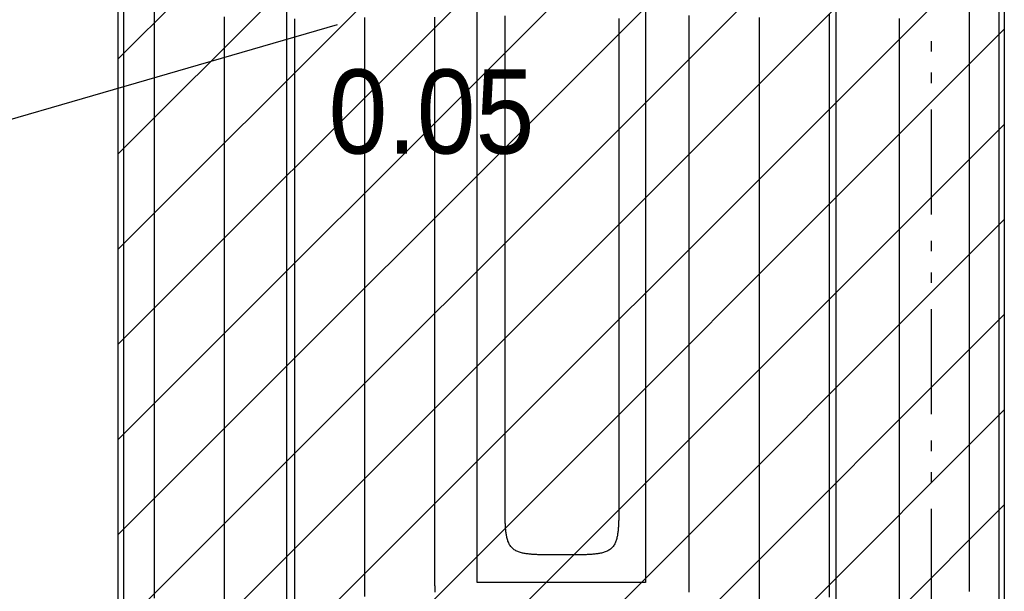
# Model space of a CAD drawing. Extents: x 997 to 109698, y 921 to 94021.
# Tile 39 of 256: x 13146 to 16658, y 14560 to 16598. Entities that reach past the tile are written whole.
import ezdxf

# ---------------------------------------------------------------- set-up
doc = ezdxf.new("R2010")
doc.units = 0
doc.header["$MEASUREMENT"] = 0
for name, color, linetype in [('12', 7, 'CONTINUOUS'), ('16', 7, 'CONTINUOUS'), ('28', 7, 'CONTINUOUS'), ('39', 7, 'CONTINUOUS'), ('40', 7, 'CONTINUOUS'), ('42', 7, 'CONTINUOUS')]:
    doc.layers.add(name, color=color, linetype=linetype)
doc.styles.get("Standard").update_dxf_attribs({"font": 'Arial.ttf', "height": 0.2})

msp = doc.modelspace()

# ---------------------------------------------------------------- linework, layer by layer
at = {"layer": '12', "color": 6}
for points in [[(13626.94386, 14535.241418), (13626.94386, 14580.037572), (13626.94386, 14624.833726), (13626.94386, 14669.62988), (13626.94386, 14714.426034), (13626.94386, 14759.222187), (13626.94386, 14804.018341), (13626.94386, 14848.814495), (13626.94386, 14893.610649), (13626.94386, 14938.406803), (13626.94386, 14983.202957), (13626.94386, 15027.99911), (13626.94386, 15072.795264), (13626.94386, 15117.591418), (13626.943861, 15162.387572), (13626.94386, 15207.183726), (13626.94386, 15251.979879), (13626.94386, 15296.776033), (13626.94386, 15341.572187), (13626.94386, 15386.368341), (13626.94386, 15431.164495), (13626.94386, 15475.960649), (13626.94386, 15520.756802), (13626.94386, 15565.552956), (13626.94386, 15610.34911), (13626.94386, 15655.145264), (13626.943861, 15699.941418), (13626.94386, 15744.737571), (13626.94386, 15789.533725), (13626.94386, 15834.329879), (13626.94386, 15879.126033), (13626.94386, 15923.922187), (13626.94386, 15968.718341), (13626.94386, 16013.514495), (13626.94386, 16058.310648), (13626.94386, 16103.106803), (13626.94386, 16147.902956), (13626.94386, 16192.69911), (13626.94386, 16237.495264), (13626.94386, 16282.291418), (13626.94386, 16327.087572), (13626.94386, 16371.883725), (13626.94386, 16416.679879), (13626.94386, 16461.476033), (13626.94386, 16506.272187), (13626.94386, 16551.068341), (13626.94386, 16595.864495), (13626.94386, 16640.660649)], [(15532.943861, 16613.568341), (15532.943861, 16583.195264), (15532.943861, 16552.822187), (15532.943861, 16522.449111), (15532.943861, 16492.076033), (15532.943861, 16461.702956), (15532.943861, 16431.32988), (15532.943861, 16400.956803), (15532.943861, 16370.583726), (15532.943861, 16340.210649), (15532.943861, 16309.837572), (15532.943861, 16279.464495), (15532.943861, 16249.091418), (15532.943861, 16218.718341), (15532.943861, 16188.345264), (15532.943861, 16157.972187), (15532.943861, 16127.59911), (15532.943861, 16097.226034), (15532.943861, 16066.852957), (15532.943861, 16036.47988), (15532.943861, 16006.106803), (15532.943861, 15975.733726), (15532.943861, 15945.360649), (15532.943861, 15914.987572), (15532.943861, 15884.614495), (15532.943861, 15854.241418), (15532.943861, 15823.868341), (15532.943861, 15793.495265), (15532.943861, 15763.122187), (15532.943861, 15732.749111), (15532.943861, 15702.376034), (15532.943861, 15672.002957), (15532.943861, 15641.62988), (15532.943861, 15611.256803), (15532.943861, 15580.883726), (15532.943861, 15550.510649), (15532.943861, 15520.137572), (15532.943861, 15489.764495), (15532.943861, 15459.391418), (15532.943861, 15429.018341), (15532.943861, 15398.645264), (15532.943861, 15368.272187), (15532.943861, 15337.89911), (15532.943861, 15307.526034), (15532.943861, 15277.152957), (15532.943861, 15246.77988), (15532.943861, 15216.406803), (15532.943861, 15186.033726), (15532.943861, 15155.660649), (15532.943861, 15125.287572), (15532.943861, 15094.914495), (15532.943861, 15064.541418), (15532.943861, 15034.168342), (15532.943861, 15003.795265), (15532.943861, 14973.422188), (15532.943861, 14943.049111), (15532.943861, 14912.676034), (15532.943861, 14882.302957), (15532.943861, 14851.929879), (15532.943861, 14821.556803), (15532.943861, 14791.183726), (15532.943861, 14760.810649), (15532.943861, 14730.437572), (15532.943861, 14700.064495), (15532.943861, 14669.691418), (15532.943861, 14639.318341)], [(16032.943861, 16618.602956), (16032.943861, 16578.614495), (16032.94386, 16538.626033), (16032.943861, 16498.637572), (16032.94386, 16458.64911), (16032.943861, 16418.660649), (16032.943861, 16378.672187), (16032.943861, 16338.683725), (16032.94386, 16298.695264), (16032.943861, 16258.706802), (16032.943861, 16218.718341), (16032.943861, 16178.729879), (16032.943861, 16138.741418), (16032.943861, 16098.752957), (16032.943861, 16058.764495), (16032.943861, 16018.776033), (16032.943861, 15978.787572), (16032.943861, 15938.79911), (16032.943861, 15898.810649), (16032.943861, 15858.822187), (16032.943861, 15818.833726), (16032.943861, 15778.845264), (16032.943861, 15738.856803), (16032.943861, 15698.868341), (16032.943861, 15658.879879), (16032.943861, 15618.891418), (16032.943861, 15578.902956), (16032.943861, 15538.914495), (16032.943861, 15498.926033), (16032.943861, 15458.937572), (16032.943861, 15418.94911), (16032.943861, 15378.960649), (16032.943861, 15338.972187), (16032.943861, 15298.983726), (16032.943861, 15258.995264), (16032.943861, 15219.006803), (16032.943861, 15179.018341), (16032.943861, 15139.02988), (16032.943861, 15099.041418), (16032.943861, 15059.052957), (16032.943861, 15019.064495), (16032.943861, 14979.076034), (16032.943861, 14939.087572), (16032.943861, 14899.09911), (16032.943861, 14859.110649), (16032.943861, 14819.122187), (16032.943861, 14779.133726), (16032.943861, 14739.145264), (16032.94386, 14699.156803), (16032.943861, 14659.168341), (16032.94386, 14619.179879), (16032.943861, 14579.191418), (16032.943861, 14539.202956)], [(16532.943861, 16629.193341), (16532.943861, 16583.195264), (16532.943861, 16537.197187), (16532.943861, 16491.19911), (16532.943861, 16445.201033), (16532.943861, 16399.202956), (16532.943861, 16353.204879), (16532.943861, 16307.206803), (16532.943861, 16261.208726), (16532.943861, 16215.210649), (16532.943861, 16169.212572), (16532.943861, 16123.214495), (16532.943861, 16077.216418), (16532.943861, 16031.218341), (16532.943861, 15985.220264), (16532.943861, 15939.222187), (16532.943861, 15893.224111), (16532.943861, 15847.226033), (16532.943861, 15801.227956), (16532.943861, 15755.229879), (16532.943861, 15709.231802), (16532.943861, 15663.233726), (16532.943861, 15617.235649), (16532.943861, 15571.237572), (16532.943861, 15525.239495), (16532.943861, 15479.241418), (16532.943861, 15433.243341), (16532.943861, 15387.245264), (16532.943861, 15341.247187), (16532.943861, 15295.24911), (16532.943861, 15249.251033), (16532.943861, 15203.252956), (16532.943861, 15157.254879), (16532.943861, 15111.256803), (16532.943861, 15065.258725), (16532.943861, 15019.260649), (16532.943861, 14973.262572), (16532.943861, 14927.264495), (16532.943861, 14881.266418), (16532.943861, 14835.268341), (16532.943861, 14789.270264), (16532.943861, 14743.272187), (16532.943861, 14697.27411), (16532.943861, 14651.276034), (16532.943861, 14605.277957), (16532.943861, 14559.279879)], [(14126.943861, 14526.306802), (14126.943861, 14561.487571), (14126.943861, 14596.668341), (14126.943861, 14631.84911), (14126.943861, 14667.029879), (14126.943861, 14702.210649), (14126.943861, 14737.391418), (14126.943861, 14772.572187), (14126.943861, 14807.752956), (14126.943861, 14842.933725), (14126.94386, 14878.114495), (14126.94386, 14913.295264), (14126.94386, 14948.476033), (14126.943861, 14983.656803), (14126.943861, 15018.837572), (14126.94386, 15054.018341), (14126.943861, 15089.19911), (14126.943861, 15124.379879), (14126.94386, 15159.560648), (14126.943861, 15194.741418), (14126.943861, 15229.922187), (14126.94386, 15265.102956), (14126.94386, 15300.283726), (14126.94386, 15335.464495), (14126.943861, 15370.645264), (14126.94386, 15405.826033), (14126.94386, 15441.006803), (14126.943861, 15476.187572), (14126.943861, 15511.368341), (14126.943861, 15546.54911), (14126.94386, 15581.729879), (14126.943861, 15616.910648), (14126.943861, 15652.091418), (14126.94386, 15687.272187), (14126.943861, 15722.452956), (14126.94386, 15757.633726), (14126.943861, 15792.814495), (14126.943861, 15827.995264), (14126.94386, 15863.176033), (14126.94386, 15898.356802), (14126.94386, 15933.537572), (14126.94386, 15968.718341), (14126.94386, 16003.89911), (14126.94386, 16039.079879), (14126.94386, 16074.260649), (14126.94386, 16109.441418), (14126.94386, 16144.622187), (14126.94386, 16179.802956), (14126.94386, 16214.983725), (14126.943861, 16250.164495), (14126.94386, 16285.345264), (14126.94386, 16320.526033), (14126.94386, 16355.706802), (14126.94386, 16390.887572), (14126.94386, 16426.068341), (14126.94386, 16461.24911), (14126.94386, 16496.429879), (14126.94386, 16531.610649), (14126.943861, 16566.791418), (14126.943861, 16601.972187)], [(14626.94386, 14639.318341), (14626.943861, 14664.883725), (14626.943861, 14690.44911), (14626.94386, 14716.014495), (14626.94386, 14741.579879), (14626.94386, 14767.145264), (14626.943861, 14792.710649), (14626.94386, 14818.276033), (14626.94386, 14843.841418), (14626.943861, 14869.406802), (14626.94386, 14894.972187), (14626.94386, 14920.537572), (14626.94386, 14946.102956), (14626.94386, 14971.668341), (14626.943861, 14997.233726), (14626.943861, 15022.799111), (14626.94386, 15048.364495), (14626.94386, 15073.929879), (14626.94386, 15099.495264), (14626.94386, 15125.060649), (14626.94386, 15150.626033), (14626.943861, 15176.191418), (14626.94386, 15201.756803), (14626.94386, 15227.322187), (14626.94386, 15252.887572), (14626.94386, 15278.452956), (14626.94386, 15304.018341), (14626.94386, 15329.583726), (14626.94386, 15355.14911), (14626.94386, 15380.714495), (14626.94386, 15406.27988), (14626.94386, 15431.845264), (14626.94386, 15457.410649), (14626.94386, 15482.976033), (14626.94386, 15508.541418), (14626.94386, 15534.106802), (14626.94386, 15559.672187), (14626.94386, 15585.237572), (14626.94386, 15610.802957), (14626.94386, 15636.368341), (14626.94386, 15661.933726), (14626.94386, 15687.49911), (14626.94386, 15713.064495), (14626.943861, 15738.62988), (14626.94386, 15764.195264), (14626.94386, 15789.760649), (14626.94386, 15815.326033), (14626.94386, 15840.891418), (14626.94386, 15866.456803), (14626.94386, 15892.022187), (14626.94386, 15917.587571), (14626.94386, 15943.152956), (14626.94386, 15968.718341), (14626.94386, 15994.283726), (14626.94386, 16019.84911), (14626.94386, 16045.414495), (14626.94386, 16070.97988), (14626.94386, 16096.545264), (14626.94386, 16122.110649), (14626.94386, 16147.676034), (14626.94386, 16173.241418), (14626.94386, 16198.806803), (14626.94386, 16224.372187), (14626.94386, 16249.937572), (14626.94386, 16275.502957), (14626.94386, 16301.068341), (14626.94386, 16326.633726), (14626.94386, 16352.19911), (14626.94386, 16377.764495), (14626.94386, 16403.32988), (14626.94386, 16428.895265), (14626.94386, 16454.460649), (14626.94386, 16480.026034), (14626.94386, 16505.591418), (14626.94386, 16531.156803), (14626.94386, 16556.722187), (14626.94386, 16582.287572), (14626.94386, 16607.852957)], [(14627.822679, 14556.2313), (14627.696149, 14559.691586), (14627.584205, 14563.152259), (14627.485749, 14566.613277), (14627.399684, 14570.074597), (14627.324912, 14573.536174), (14627.260334, 14576.997966), (14627.204855, 14580.45993), (14627.157374, 14583.922021), (14627.116795, 14587.384197), (14627.082026, 14590.846415), (14627.052255, 14594.308647), (14627.027071, 14597.770892), (14627.006092, 14601.233148), (14626.988938, 14604.695414), (14626.975227, 14608.157689), (14626.964577, 14611.61997), (14626.956609, 14615.082258), (14626.950939, 14618.544551), (14626.947188, 14622.006847), (14626.944973, 14625.469146), (14626.943915, 14628.931446), (14626.94363, 14632.393746), (14626.943739, 14635.856045), (14626.94386, 14639.318341)], [(15532.943861, 14639.318341), (15532.943982, 14635.856045), (15532.944091, 14632.393746), (15532.943807, 14628.931446), (15532.942748, 14625.469146), (15532.940533, 14622.006847), (15532.936782, 14618.544551), (15532.931113, 14615.082258), (15532.923144, 14611.61997), (15532.912494, 14608.157689), (15532.898783, 14604.695415), (15532.881629, 14601.233149), (15532.86065, 14597.770893), (15532.835466, 14594.308648), (15532.805695, 14590.846415), (15532.770926, 14587.384197), (15532.730347, 14583.922021), (15532.682867, 14580.45993), (15532.627387, 14576.997967), (15532.562809, 14573.536174), (15532.488037, 14570.074597), (15532.401972, 14566.613278), (15532.303516, 14563.152259), (15532.191572, 14559.691586), (15532.065042, 14556.2313)]]:
    msp.add_lwpolyline(points, dxfattribs=at)
at = {"layer": '12', "color": 5}
for points in [[(14876.94386, 14889.318341), (14876.94386, 14910.076034), (14876.94386, 14930.833726), (14876.94386, 14951.591418), (14876.94386, 14972.34911), (14876.94386, 14993.106803), (14876.94386, 15013.864495), (14876.94386, 15034.622187), (14876.94386, 15055.37988), (14876.94386, 15076.137572), (14876.94386, 15096.895264), (14876.94386, 15117.652957), (14876.94386, 15138.410649), (14876.94386, 15159.168341), (14876.94386, 15179.926033), (14876.94386, 15200.683726), (14876.94386, 15221.441418), (14876.94386, 15242.19911), (14876.94386, 15262.956803), (14876.94386, 15283.714495), (14876.94386, 15304.472187), (14876.94386, 15325.22988), (14876.94386, 15345.987572), (14876.94386, 15366.745264), (14876.94386, 15387.502956), (14876.94386, 15408.260649), (14876.94386, 15429.018341), (14876.94386, 15449.776033), (14876.94386, 15470.533726), (14876.94386, 15491.291418), (14876.94386, 15512.049111), (14876.94386, 15532.806803), (14876.94386, 15553.564495), (14876.94386, 15574.322187), (14876.94386, 15595.079879), (14876.94386, 15615.837572), (14876.94386, 15636.595264), (14876.94386, 15657.352956), (14876.94386, 15678.110649), (14876.94386, 15698.868341), (14876.94386, 15719.626033), (14876.94386, 15740.383726), (14876.94386, 15761.141418), (14876.94386, 15781.89911), (14876.94386, 15802.656802), (14876.94386, 15823.414495), (14876.94386, 15844.172188), (14876.94386, 15864.92988), (14876.94386, 15885.687572), (14876.94386, 15906.445264), (14876.94386, 15927.202956), (14876.94386, 15947.960649), (14876.94386, 15968.718341), (14876.94386, 15989.476033), (14876.94386, 16010.233726), (14876.94386, 16030.991418), (14876.94386, 16051.74911), (14876.94386, 16072.506803), (14876.94386, 16093.264495), (14876.94386, 16114.022187), (14876.94386, 16134.77988), (14876.94386, 16155.537572), (14876.94386, 16176.295264), (14876.94386, 16197.052956), (14876.94386, 16217.810649), (14876.94386, 16238.568341), (14876.94386, 16259.326033), (14876.94386, 16280.083726), (14876.94386, 16300.841418), (14876.94386, 16321.59911), (14876.94386, 16342.356803), (14876.94386, 16363.114495), (14876.94386, 16383.872187), (14876.94386, 16404.62988), (14876.94386, 16425.387572), (14876.94386, 16446.145264), (14876.94386, 16466.902957), (14876.94386, 16487.660649), (14876.94386, 16508.418341), (14876.94386, 16529.176033), (14876.94386, 16549.933726), (14876.94386, 16570.691418), (14876.94386, 16591.44911), (14876.94386, 16612.206803)], [(13876.943861, 14529.133726), (13876.943861, 14569.122187), (13876.943861, 14609.110649), (13876.94386, 14649.099111), (13876.94386, 14689.087572), (13876.94386, 14729.076033), (13876.943861, 14769.064495), (13876.943861, 14809.052956), (13876.94386, 14849.041418), (13876.94386, 14889.02988), (13876.94386, 14929.018341), (13876.94386, 14969.006802), (13876.943861, 15008.995264), (13876.943861, 15048.983726), (13876.94386, 15088.972187), (13876.94386, 15128.960649), (13876.94386, 15168.94911), (13876.943861, 15208.937572), (13876.943861, 15248.926033), (13876.943861, 15288.914495), (13876.943861, 15328.902956), (13876.943861, 15368.891418), (13876.943861, 15408.87988), (13876.943861, 15448.868341), (13876.943861, 15488.856803), (13876.94386, 15528.845264), (13876.943861, 15568.833725), (13876.943861, 15608.822187), (13876.94386, 15648.810649), (13876.943861, 15688.79911), (13876.943861, 15728.787572), (13876.943861, 15768.776033), (13876.94386, 15808.764495), (13876.943861, 15848.752956), (13876.94386, 15888.741418), (13876.94386, 15928.729879), (13876.94386, 15968.718341), (13876.94386, 16008.706803), (13876.943861, 16048.695264), (13876.94386, 16088.683725), (13876.94386, 16128.672187), (13876.94386, 16168.660649), (13876.94386, 16208.64911), (13876.94386, 16248.637572), (13876.94386, 16288.626033), (13876.94386, 16328.614495), (13876.943861, 16368.602956), (13876.94386, 16408.591418), (13876.94386, 16448.57988), (13876.94386, 16488.568341), (13876.94386, 16528.556802), (13876.94386, 16568.545264), (13876.94386, 16608.533726)], [(14376.94386, 14541.183725), (14376.943861, 14571.556803), (14376.94386, 14601.929879), (14376.94386, 14632.302956), (14376.94386, 14662.676033), (14376.94386, 14693.04911), (14376.94386, 14723.422187), (14376.94386, 14753.795264), (14376.94386, 14784.168341), (14376.94386, 14814.541418), (14376.94386, 14844.914495), (14376.94386, 14875.287572), (14376.94386, 14905.660649), (14376.94386, 14936.033725), (14376.94386, 14966.406802), (14376.94386, 14996.779879), (14376.94386, 15027.152956), (14376.94386, 15057.526033), (14376.94386, 15087.89911), (14376.94386, 15118.272187), (14376.94386, 15148.645264), (14376.94386, 15179.018341), (14376.94386, 15209.391418), (14376.94386, 15239.764495), (14376.94386, 15270.137572), (14376.94386, 15300.510649), (14376.94386, 15330.883725), (14376.94386, 15361.256802), (14376.94386, 15391.629879), (14376.94386, 15422.002957), (14376.94386, 15452.376033), (14376.94386, 15482.74911), (14376.94386, 15513.122187), (14376.94386, 15543.495264), (14376.94386, 15573.868341), (14376.94386, 15604.241418), (14376.94386, 15634.614495), (14376.94386, 15664.987572), (14376.94386, 15695.360649), (14376.94386, 15725.733726), (14376.94386, 15756.106803), (14376.94386, 15786.47988), (14376.94386, 15816.852956), (14376.94386, 15847.226033), (14376.94386, 15877.59911), (14376.94386, 15907.972187), (14376.94386, 15938.345264), (14376.94386, 15968.718341), (14376.94386, 15999.091418), (14376.94386, 16029.464495), (14376.94386, 16059.837572), (14376.94386, 16090.210649), (14376.94386, 16120.583726), (14376.94386, 16150.956803), (14376.94386, 16181.32988), (14376.94386, 16211.702956), (14376.94386, 16242.076033), (14376.94386, 16272.44911), (14376.94386, 16302.822187), (14376.94386, 16333.195264), (14376.94386, 16363.568341), (14376.94386, 16393.941418), (14376.94386, 16424.314495), (14376.94386, 16454.687572), (14376.94386, 16485.060649), (14376.94386, 16515.433726), (14376.94386, 16545.806802), (14376.94386, 16576.17988), (14376.94386, 16606.552956)], [(15282.943861, 16602.199111), (15282.943861, 16576.633726), (15282.943861, 16551.068342), (15282.943861, 16525.502957), (15282.943861, 16499.937572), (15282.943861, 16474.372188), (15282.943861, 16448.806803), (15282.943861, 16423.241418), (15282.943861, 16397.676034), (15282.943861, 16372.110649), (15282.943861, 16346.545265), (15282.943861, 16320.97988), (15282.943861, 16295.414495), (15282.943861, 16269.849111), (15282.943861, 16244.283726), (15282.943861, 16218.718341), (15282.943861, 16193.152957), (15282.943861, 16167.587572), (15282.943861, 16142.022188), (15282.943861, 16116.456803), (15282.943861, 16090.891418), (15282.943861, 16065.326034), (15282.943861, 16039.760649), (15282.943861, 16014.195264), (15282.943861, 15988.62988), (15282.943861, 15963.064495), (15282.943861, 15937.499111), (15282.943861, 15911.933726), (15282.943861, 15886.368341), (15282.943861, 15860.802956), (15282.943861, 15835.237572), (15282.943861, 15809.672187), (15282.943861, 15784.106803), (15282.943861, 15758.541418), (15282.943861, 15732.976033), (15282.943861, 15707.410649), (15282.943861, 15681.845264), (15282.943861, 15656.27988), (15282.943861, 15630.714495), (15282.943861, 15605.14911), (15282.943861, 15579.583726), (15282.943861, 15554.018341), (15282.943861, 15528.452956), (15282.943861, 15502.887572), (15282.943861, 15477.322187), (15282.943861, 15451.756803), (15282.943861, 15426.191418), (15282.943861, 15400.626034), (15282.943861, 15375.060649), (15282.943861, 15349.495264), (15282.943861, 15323.92988), (15282.943861, 15298.364495), (15282.943861, 15272.79911), (15282.943861, 15247.233726), (15282.943861, 15221.668341), (15282.943861, 15196.102956), (15282.943861, 15170.537572), (15282.943861, 15144.972187), (15282.943861, 15119.406803), (15282.943861, 15093.841418), (15282.943861, 15068.276034), (15282.943861, 15042.710649), (15282.943861, 15017.145264), (15282.943861, 14991.579879), (15282.943861, 14966.014495), (15282.943861, 14940.449111), (15282.943861, 14914.883726), (15282.943861, 14889.318341)], [(15782.943861, 16605.706803), (15782.943861, 16570.526033), (15782.943861, 16535.345264), (15782.943861, 16500.164495), (15782.943861, 16464.983726), (15782.943861, 16429.802956), (15782.943861, 16394.622187), (15782.943861, 16359.441418), (15782.943861, 16324.260649), (15782.943861, 16289.07988), (15782.943861, 16253.89911), (15782.943861, 16218.718341), (15782.943861, 16183.537572), (15782.943861, 16148.356803), (15782.943861, 16113.176033), (15782.943861, 16077.995264), (15782.943861, 16042.814495), (15782.943861, 16007.633726), (15782.943861, 15972.452956), (15782.943861, 15937.272187), (15782.943861, 15902.091418), (15782.943861, 15866.910649), (15782.943861, 15831.72988), (15782.943861, 15796.549111), (15782.943861, 15761.368341), (15782.943861, 15726.187572), (15782.943861, 15691.006803), (15782.943861, 15655.826033), (15782.943861, 15620.645264), (15782.943861, 15585.464495), (15782.943861, 15550.283726), (15782.943861, 15515.102956), (15782.943861, 15479.922187), (15782.943861, 15444.741418), (15782.943861, 15409.560649), (15782.943861, 15374.37988), (15782.943861, 15339.19911), (15782.943861, 15304.018341), (15782.943861, 15268.837572), (15782.943861, 15233.656803), (15782.943861, 15198.476033), (15782.943861, 15163.295264), (15782.943861, 15128.114495), (15782.943861, 15092.933725), (15782.943861, 15057.752957), (15782.943861, 15022.572187), (15782.943861, 14987.391418), (15782.943861, 14952.210649), (15782.943861, 14917.02988), (15782.943861, 14881.849111), (15782.943861, 14846.668341), (15782.943861, 14811.487572), (15782.943861, 14776.306803), (15782.943861, 14741.126034), (15782.943861, 14705.945264), (15782.943861, 14670.764495), (15782.943861, 14635.583726), (15782.943861, 14600.402957), (15782.943861, 14565.222188), (15782.943861, 14530.041418)], [(16282.943861, 16602.426033), (16282.943861, 16560.033725), (16282.943861, 16517.641418), (16282.943861, 16475.24911), (16282.943861, 16432.856803), (16282.94386, 16390.464495), (16282.94386, 16348.072187), (16282.94386, 16305.679879), (16282.943861, 16263.287572), (16282.943861, 16220.895264), (16282.943861, 16178.502956), (16282.943861, 16136.110649), (16282.943861, 16093.718341), (16282.943861, 16051.326033), (16282.943861, 16008.933725), (16282.943861, 15966.541418), (16282.943861, 15924.14911), (16282.943861, 15881.756802), (16282.943861, 15839.364495), (16282.943861, 15796.972187), (16282.943861, 15754.579879), (16282.943861, 15712.187572), (16282.943861, 15669.795264), (16282.943861, 15627.402956), (16282.943861, 15585.010649), (16282.943861, 15542.618341), (16282.943861, 15500.226033), (16282.943861, 15457.833726), (16282.943861, 15415.441418), (16282.943861, 15373.04911), (16282.943861, 15330.656802), (16282.943861, 15288.264495), (16282.943861, 15245.872187), (16282.943861, 15203.479879), (16282.943861, 15161.087572), (16282.943861, 15118.695264), (16282.943861, 15076.302956), (16282.943861, 15033.910649), (16282.943861, 14991.518341), (16282.943861, 14949.126033), (16282.943861, 14906.733726), (16282.943861, 14864.341418), (16282.943861, 14821.94911), (16282.943861, 14779.556803), (16282.943861, 14737.164495), (16282.943861, 14694.772187), (16282.943861, 14652.379879), (16282.943861, 14609.987572), (16282.943861, 14567.595264), (16282.943861, 14525.202956)], [(15076.94386, 14689.318341), (15073.481564, 14689.31822), (15070.019265, 14689.318111), (15066.556965, 14689.318395), (15063.094665, 14689.319454), (15059.632366, 14689.321668), (15056.17007, 14689.32542), (15052.707777, 14689.331089), (15049.245489, 14689.339058), (15045.783208, 14689.349708), (15042.320933, 14689.363419), (15038.858667, 14689.380573), (15035.396412, 14689.401552), (15031.934167, 14689.426736), (15028.471934, 14689.456507), (15025.009716, 14689.491276), (15021.54754, 14689.531855), (15018.085449, 14689.579335), (15014.623485, 14689.634815), (15011.161693, 14689.699393), (15007.700116, 14689.774165), (15004.238796, 14689.86023), (15000.777778, 14689.958686), (14997.317105, 14690.07063), (14993.856819, 14690.19716), (14990.396965, 14690.339374), (14986.937586, 14690.49837), (14983.478774, 14690.675469), (14980.020924, 14690.873317), (14976.564536, 14691.095048), (14973.110114, 14691.3438), (14969.65816, 14691.622706), (14966.209177, 14691.934902), (14962.763666, 14692.283524), (14959.322132, 14692.671706), (14955.885075, 14693.102585), (14952.453031, 14693.579361), (14949.027662, 14694.107564), (14945.612037, 14694.695625), (14942.209313, 14695.352161), (14938.822648, 14696.085786), (14935.455199, 14696.905115), (14932.110124, 14697.818764), (14928.79058, 14698.835348), (14925.501199, 14699.963891), (14922.254413, 14701.215595), (14919.065223, 14702.602372), (14915.948632, 14704.136141), (14912.919643, 14705.828814), (14909.99326, 14707.692308), (14907.184199, 14709.736591), (14904.505005, 14711.956895), (14901.967228, 14714.341709), (14899.582414, 14716.879486), (14897.36211, 14719.55868), (14895.317827, 14722.367742), (14893.454333, 14725.294125), (14891.761659, 14728.323113), (14890.227891, 14731.439704), (14888.841114, 14734.628894), (14887.58941, 14737.875681), (14886.460866, 14741.165061), (14885.444283, 14744.484605), (14884.530634, 14747.82968), (14883.711305, 14751.197129), (14882.97768, 14754.583794), (14882.321144, 14757.986518), (14881.733082, 14761.402143), (14881.20488, 14764.827513), (14880.728104, 14768.259557), (14880.297225, 14771.696613), (14879.909043, 14775.138148), (14879.560421, 14778.583658), (14879.248225, 14782.032641), (14878.969319, 14785.484596), (14878.720567, 14788.939018), (14878.498835, 14792.395405), (14878.300988, 14795.853256), (14878.123889, 14799.312067), (14877.964893, 14802.771446), (14877.822679, 14806.231301), (14877.696149, 14809.691586), (14877.584205, 14813.15226), (14877.485749, 14816.613278), (14877.399684, 14820.074597), (14877.324912, 14823.536175), (14877.260334, 14826.997966), (14877.204854, 14830.45993), (14877.157374, 14833.922021), (14877.116795, 14837.384197), (14877.082026, 14840.846415), (14877.052255, 14844.308647), (14877.027071, 14847.770893), (14877.006092, 14851.233149), (14876.988938, 14854.695415), (14876.975226, 14858.157689), (14876.964577, 14861.619971), (14876.956608, 14865.082259), (14876.950939, 14868.544551), (14876.947187, 14872.006847), (14876.944973, 14875.469146), (14876.943914, 14878.931446), (14876.94363, 14882.393746), (14876.943739, 14885.856045), (14876.94386, 14889.318341)], [(15282.943861, 14889.318341), (15282.943982, 14885.856045), (15282.944091, 14882.393746), (15282.943807, 14878.931446), (15282.942748, 14875.469146), (15282.940533, 14872.006847), (15282.936782, 14868.544551), (15282.931113, 14865.082259), (15282.923144, 14861.619971), (15282.912494, 14858.157689), (15282.898783, 14854.695415), (15282.881629, 14851.233149), (15282.86065, 14847.770893), (15282.835466, 14844.308648), (15282.805695, 14840.846415), (15282.770926, 14837.384197), (15282.730347, 14833.922021), (15282.682867, 14830.45993), (15282.627387, 14826.997967), (15282.562809, 14823.536175), (15282.488037, 14820.074597), (15282.401972, 14816.613278), (15282.303516, 14813.15226), (15282.191572, 14809.691586), (15282.065042, 14806.2313), (15281.922828, 14802.771447), (15281.763832, 14799.312067), (15281.586733, 14795.853256), (15281.388885, 14792.395405), (15281.167153, 14788.939017), (15280.918402, 14785.484595), (15280.639496, 14782.032641), (15280.3273, 14778.583658), (15279.978678, 14775.138148), (15279.590496, 14771.696613), (15279.159617, 14768.259557), (15278.682841, 14764.827513), (15278.154638, 14761.402143), (15277.566577, 14757.986518), (15276.910041, 14754.583794), (15276.176416, 14751.197129), (15275.357087, 14747.82968), (15274.443438, 14744.484606), (15273.426855, 14741.165062), (15272.298311, 14737.875681), (15271.046607, 14734.628894), (15269.659829, 14731.439704), (15268.126061, 14728.323113), (15266.433388, 14725.294124), (15264.569894, 14722.367742), (15262.525611, 14719.558681), (15260.305307, 14716.879486), (15257.920493, 14714.341709), (15255.382716, 14711.956895), (15252.703521, 14709.736591), (15249.89446, 14707.692308), (15246.968077, 14705.828814), (15243.939089, 14704.136141), (15240.822498, 14702.602373), (15237.633308, 14701.215595), (15234.386521, 14699.963892), (15231.09714, 14698.835348), (15227.777597, 14697.818764), (15224.432522, 14696.905116), (15221.065073, 14696.085786), (15217.678408, 14695.352161), (15214.275684, 14694.695625), (15210.860059, 14694.107564), (15207.43469, 14693.579361), (15204.002646, 14693.102586), (15200.565589, 14692.671707), (15197.124054, 14692.283524), (15193.678544, 14691.934902), (15190.229561, 14691.622706), (15186.777607, 14691.3438), (15183.323185, 14691.095048), (15179.866797, 14690.873317), (15176.408946, 14690.675469), (15172.950135, 14690.498371), (15169.490756, 14690.339374), (15166.030901, 14690.19716), (15162.570616, 14690.07063), (15159.109943, 14689.958686), (15155.648925, 14689.86023), (15152.187605, 14689.774165), (15148.726028, 14689.699393), (15145.264236, 14689.634815), (15141.802272, 14689.579335), (15138.340181, 14689.531855), (15134.878005, 14689.491276), (15131.415787, 14689.456507), (15127.953555, 14689.426736), (15124.491309, 14689.401552), (15121.029053, 14689.380573), (15117.566788, 14689.363419), (15114.104513, 14689.349708), (15110.642232, 14689.339058), (15107.179944, 14689.33109), (15103.717651, 14689.32542), (15100.255355, 14689.321669), (15096.793056, 14689.319454), (15093.330756, 14689.318395), (15089.868456, 14689.318111), (15086.406157, 14689.31822), (15082.943861, 14689.318341)], [(15082.943861, 14689.318341), (15082.886168, 14689.318341), (15082.828476, 14689.318341), (15082.770784, 14689.318341), (15082.713091, 14689.318342), (15082.655399, 14689.318341), (15082.597707, 14689.318341), (15082.540015, 14689.318341), (15082.482322, 14689.318341), (15082.42463, 14689.318341), (15082.366938, 14689.318341), (15082.309245, 14689.318341), (15082.251553, 14689.318341), (15082.193861, 14689.318341), (15082.136168, 14689.318341), (15082.078476, 14689.318341), (15082.020784, 14689.318341), (15081.963091, 14689.318341), (15081.905399, 14689.318341), (15081.847707, 14689.318341), (15081.790014, 14689.318341), (15081.732322, 14689.318341), (15081.67463, 14689.318341), (15081.616937, 14689.318341), (15081.559245, 14689.318341), (15081.501553, 14689.318342), (15081.443861, 14689.318341), (15081.386168, 14689.318341), (15081.328476, 14689.318341), (15081.270784, 14689.318341), (15081.213091, 14689.318341), (15081.155399, 14689.318341), (15081.097707, 14689.318342), (15081.040014, 14689.318341), (15080.982322, 14689.318341), (15080.92463, 14689.318342), (15080.866938, 14689.318342), (15080.809245, 14689.318341), (15080.751553, 14689.318341), (15080.693861, 14689.318341), (15080.636168, 14689.318342), (15080.578476, 14689.318341), (15080.520784, 14689.318341), (15080.463091, 14689.318341), (15080.405399, 14689.318341), (15080.347707, 14689.318341), (15080.290014, 14689.318341), (15080.232322, 14689.318341), (15080.17463, 14689.318341), (15080.116937, 14689.318341), (15080.059245, 14689.318341), (15080.001553, 14689.318341), (15079.94386, 14689.318341), (15079.886168, 14689.318341), (15079.828476, 14689.318341), (15079.770783, 14689.318341), (15079.713091, 14689.318341), (15079.655399, 14689.318341), (15079.597707, 14689.318341), (15079.540014, 14689.318341), (15079.482322, 14689.318341), (15079.424629, 14689.318341), (15079.366937, 14689.318341), (15079.309245, 14689.318341), (15079.251553, 14689.318341), (15079.19386, 14689.318341), (15079.136168, 14689.318341), (15079.078476, 14689.318341), (15079.020783, 14689.318341), (15078.963091, 14689.318341), (15078.905399, 14689.318341), (15078.847706, 14689.318341), (15078.790014, 14689.318341), (15078.732322, 14689.318341), (15078.674629, 14689.318341), (15078.616937, 14689.318341), (15078.559245, 14689.318341), (15078.501552, 14689.318341), (15078.44386, 14689.318341), (15078.386168, 14689.318341), (15078.328476, 14689.318341), (15078.270783, 14689.318341), (15078.213091, 14689.318341), (15078.155398, 14689.318341), (15078.097706, 14689.318341), (15078.040014, 14689.318341), (15077.982322, 14689.318341), (15077.924629, 14689.318341), (15077.866937, 14689.318341), (15077.809245, 14689.318341), (15077.751552, 14689.318341), (15077.69386, 14689.318341), (15077.636168, 14689.318341), (15077.578475, 14689.318341), (15077.520783, 14689.318341), (15077.463091, 14689.318341), (15077.405398, 14689.318341), (15077.347706, 14689.318341), (15077.290014, 14689.318341), (15077.232322, 14689.318341), (15077.174629, 14689.318341), (15077.116937, 14689.318341), (15077.059245, 14689.318341), (15077.001552, 14689.318341), (15076.94386, 14689.318341)]]:
    msp.add_lwpolyline(points, dxfattribs=at)
at = {"layer": '28', "color": 2}
for p, q in [((13497.601607, 16459.100411), (15654.53596, 18616.034763)), ((13497.601607, 16119.689156), (15993.947215, 18616.034763)), ((13497.601607, 15780.277901), (16333.358469, 18616.034763)), ((13497.601607, 15440.866646), (16657.746869, 18601.011908)), ((13497.601607, 15101.455391), (16657.746869, 18261.600653)), ((13497.601607, 14762.044136), (16657.746869, 17922.189398)), ((13497.601607, 14422.632881), (16657.746869, 17582.778143)), ((13497.601607, 14083.221626), (16657.746869, 17243.366888)), ((13497.601607, 13743.810371), (16657.746869, 16903.955633)), ((13497.601607, 13404.399116), (16657.746869, 16564.544378)), ((13743.566983, 13310.953237), (16657.746869, 16225.133123)), ((14082.978238, 13310.953237), (16657.746869, 15885.721868)), ((14422.389493, 13310.953237), (16657.746869, 15546.310613)), ((14761.800748, 13310.953237), (16657.746869, 15206.899358)), ((15101.212003, 13310.953237), (16657.746869, 14867.488103))]:
    msp.add_line(p, q, dxfattribs=at)
at = {"layer": '39', "color": 141, "linetype": 'Continuous'}
for p, q in [((13517.601607, 13330.953237), (13517.601607, 18610.953237)), ((14097.601607, 18610.953237), (14097.601607, 13330.953237)), ((14777.78305, 14590.953237), (14777.78305, 18590.953237)), ((15377.78305, 18590.953237), (15377.78305, 14590.953237)), ((16057.78305, 13330.953237), (16057.78305, 18540.953237)), ((16637.78305, 18540.953237), (16637.78305, 13330.953237)), ((15377.78305, 14590.953237), (14777.78305, 14590.953237))]:
    msp.add_line(p, q, dxfattribs=at)
at = {"layer": '40', "color": 8, "linetype": 'Continuous'}
for p, q in [((13497.601607, 10200.953237), (13497.601607, 18616.034763)), ((16657.746869, 18616.034763), (16657.746869, 13310.953237)), ((16397.746869, 16484.704237), (16397.746869, 16522.204237)), ((16397.746869, 16372.204237), (16397.746869, 16409.704237)), ((16397.746869, 15903.454237), (16397.746869, 16278.454237)), ((16397.746869, 15772.204237), (16397.746869, 15809.704237)), ((16397.746869, 15659.704237), (16397.746869, 15697.204237)), ((16397.746869, 15190.954237), (16397.746869, 15565.954237)), ((16397.746869, 15059.704237), (16397.746869, 15097.204237)), ((16397.746869, 14947.204237), (16397.746869, 14984.704237)), ((16397.746869, 14478.454237), (16397.746869, 14853.454237))]:
    msp.add_line(p, q, dxfattribs=at)
at = {"layer": '42', "color": 117}
msp.add_line((12347.636205, 16020.953237), (14279.31249, 16580.92296), dxfattribs=at)

# ---------------------------------------------------------------- texts
at = {"layer": '16', "color": 24, "width": 0.9}
msp.add_text('0.05', height=300, dxfattribs=at).set_placement((14247.636205, 16120.953237))

doc.saveas('drawing.dxf')
